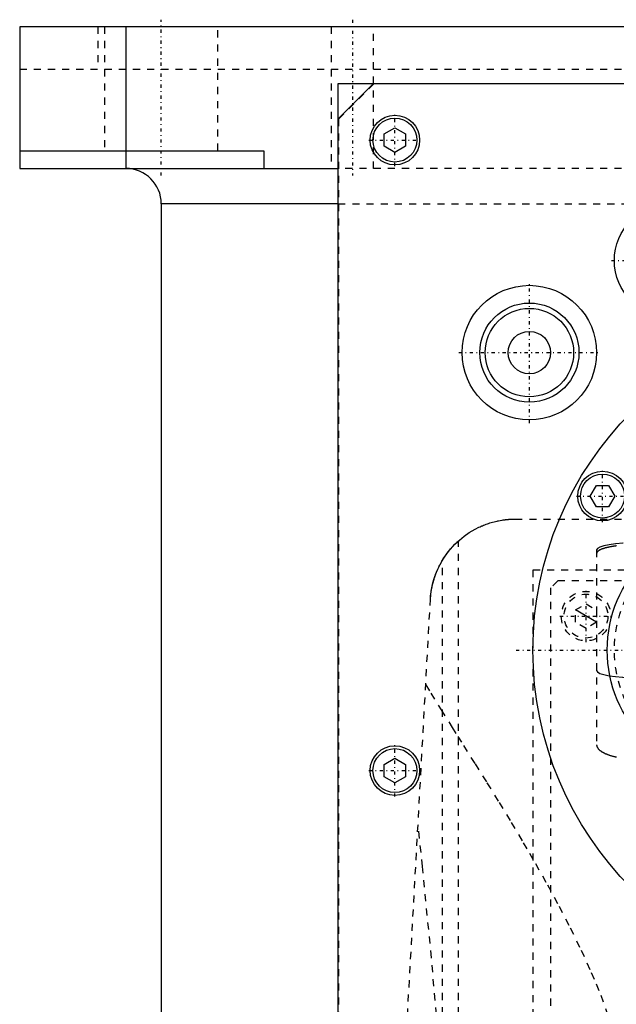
# Model space of a CAD drawing. Extents: x -120 to 120, y -82 to 389.
# Tile 5 of 9: x -120 to -36, y 250 to 389. Entities that reach past the tile are written whole.
import ezdxf

# ---------------------------------------------------------------- set-up
doc = ezdxf.new("R2010")
doc.units = 0
doc.linetypes.add('CENTER', pattern=[1.5, 0.45, -0.5, 0.05, -0.5])
doc.linetypes.add('DASHED', pattern=[2, 1, -1])
for name, color, linetype in [('AM_0', 7, 'CONTINUOUS'), ('AM_10', 7, 'CONTINUOUS'), ('AM_3', 7, 'DASHED'), ('AM_7', 7, 'CENTER')]:
    doc.layers.add(name, color=color, linetype=linetype)

msp = doc.modelspace()

# ---------------------------------------------------------------- linework, layer by layer
at = {"layer": 'AM_0', "color": 7, "linetype": 'CONTINUOUS'}
for p, q in [((-120, 388), (-120, 368)), ((120, 388), (-120, 388)), ((-105, 388), (-105, 368)), ((-75, 380), (75, 380)), ((-75, 68), (-75, 380)), ((-70, 380), (-75, 375)), ((-68.5, 372.87), (-67, 373.73)), ((-68.5, 371.13), (-68.5, 372.87)), ((-67, 373.73), (-65.5, 372.87)), ((-65.5, 372.87), (-65.5, 371.13)), ((-67, 370.27), (-68.5, 371.13)), ((-65.5, 371.13), (-67, 370.27)), ((-120, 370.5), (-85.5, 370.5)), ((-85.5, 370.5), (-85.5, 368)), ((-120, 368), (-75, 368)), ((-100, 363), (-100, 25)), ((-75, 363), (-100, 363)), ((-39.4, 321.75), (-38.54, 323.25)), ((-38.54, 323.25), (-36.81, 323.25)), ((-36.81, 323.25), (-35.94, 321.75)), ((-38.54, 320.25), (-39.4, 321.75)), ((-35.94, 321.75), (-36.81, 320.25)), ((-36.81, 320.25), (-38.54, 320.25)), ((-68.5, 283.87), (-67, 284.73)), ((-68.5, 282.13), (-68.5, 283.87)), ((-67, 284.73), (-65.5, 283.87)), ((-65.5, 283.87), (-65.5, 282.13)), ((-67, 281.27), (-68.5, 282.13)), ((-65.5, 282.13), (-67, 281.27))]:
    msp.add_line(p, q, dxfattribs=at)
for centre, radius in [((-67, 372), 3.5), ((-67, 372), 3.1), ((-28, 355), 8), ((-48, 342), 9.5), ((-48, 342), 7), ((-48, 342), 6.25), ((0, 300), 47.5), ((-48, 342), 3), ((-37.67, 321.75), 3.5), ((-37.67, 321.75), 3.1), ((-19, 300), 18), ((-67, 283), 3.5), ((-67, 283), 3.1)]:
    msp.add_circle(centre, radius, dxfattribs=at)
msp.add_arc((-105, 363), 5, 0, 90, dxfattribs=at)
at = {"layer": 'AM_10', "color": 7, "linetype": 'CONTINUOUS'}
msp.add_line((-38.5, 303.93), (-41.5, 305.67), dxfattribs=at)
at = {"layer": 'AM_3', "color": 6, "linetype": 'DASHED'}
for p, q in [((-108.97, 388), (-108.97, 382)), ((-108, 388), (-108, 370.5)), ((-92, 370.5), (-92, 388)), ((-76, 388), (-76, 368)), ((-70, 368), (-70, 388)), ((-120, 382), (120, 382)), ((-69.95, 379.95), (-74.95, 374.95)), ((69.95, 379.95), (-69.95, 379.95)), ((-74.95, 374.95), (-74.95, 69.05)), ((75, 368), (-75, 368)), ((-75, 363), (75, 363)), ((-50, 318.5), (50, 318.5)), ((-58, 116.6), (-58, 315.44)), ((-38.5, 314.14), (-38.5, 286.63)), ((-60.27, 116.6), (-60.27, 312.71)), ((47.5, 311.3), (-47.5, 311.3)), ((-47.5, 311.3), (-47.5, 218.3)), ((-44, 309.8), (-45, 308.8)), ((-45, 308.8), (-45, 221.8)), ((43, 309.8), (-44, 309.8)), ((-72.48, 116.6), (-61.98, 307.16)), ((-41.5, 305.67), (-40, 306.53)), ((-40, 306.53), (-38.5, 305.67)), ((-41.5, 303.93), (-41.5, 305.67)), ((-38.5, 305.67), (-38.5, 303.93)), ((-40, 303.07), (-41.5, 303.93)), ((-38.5, 303.93), (-40, 303.07))]:
    msp.add_line(p, q, dxfattribs=at)
for points in [[(-32.5, 315.18), (-33.67, 315.16), (-34.8, 315.1), (-35.83, 315.01), (-36.74, 314.88), (-37.49, 314.72), (-38.04, 314.54), (-38.38, 314.34), (-38.5, 314.14)], [(-38.5, 297.12), (-38.38, 296.92), (-38.04, 296.72), (-37.49, 296.54), (-36.74, 296.39), (-35.83, 296.26), (-34.8, 296.16), (-33.67, 296.1), (-32.5, 296.08)]]:
    msp.add_lwpolyline(points, dxfattribs=at)
for points in [[(-61.98, 307.16, 0), (-61.95, 307.64, 0), (-61.82, 308.58, 0), (-61.62, 309.5, 0), (-61.49, 309.95, 0), (-61.35, 310.4, 0), (-61.02, 311.26, 0), (-60.62, 312.08, 0), (-60.17, 312.87, 0), (-59.67, 313.61, 0), (-59.12, 314.3, 0), (-58.83, 314.63, 0), (-58.52, 314.95, 0), (-57.89, 315.54, 0), (-57.22, 316.09, 0), (-56.49, 316.59, 0), (-55.66, 317.08, 0), (-55.13, 317.35, 0), (-54.97, 317.42, 0), (-54.8, 317.5, 0), (-54.72, 317.53, 0), (-54.64, 317.57, 0), (-54.47, 317.64, 0), (-54.3, 317.7, 0), (-54.21, 317.74, 0), (-54.12, 317.77, 0), (-53.94, 317.83, 0), (-53.76, 317.9, 0), (-53.67, 317.93, 0), (-53.57, 317.96, 0), (-53.38, 318.01, 0), (-53.19, 318.07, 0), (-52.99, 318.12, 0), (-52.79, 318.17, 0), (-52.57, 318.22, 0), (-52.46, 318.24, 0), (-52.35, 318.27, 0), (-52.11, 318.31, 0), (-51.85, 318.36, 0), (-51.7, 318.38, 0), (-51.66, 318.39, 0), (-51.61, 318.39, 0), (-51.59, 318.39, 0), (-51.57, 318.4, 0), (-51.52, 318.4, 0), (-51.48, 318.41, 0), (-51.43, 318.41, 0), (-51.39, 318.42, 0), (-51.34, 318.42, 0), (-51.32, 318.43, 0), (-51.29, 318.43, 0), (-51.25, 318.44, 0), (-51.2, 318.44, 0), (-51.15, 318.44, 0), (-51.11, 318.45, 0), (-51.06, 318.45, 0), (-51.03, 318.46, 0), (-51.01, 318.46, 0), (-50.96, 318.46, 0), (-50.91, 318.47, 0), (-50.89, 318.47, 0), (-50.87, 318.47, 0), (-50.82, 318.47, 0), (-50.77, 318.48, 0), (-50.74, 318.48, 0), (-50.72, 318.48, 0), (-50.67, 318.48, 0), (-50.62, 318.48, 0), (-50.57, 318.49, 0), (-50.52, 318.49, 0), (-50.47, 318.49, 0), (-50.45, 318.49, 0), (-50.42, 318.49, 0), (-50.37, 318.49, 0), (-50.32, 318.5, 0), (-50.27, 318.5, 0), (-50.22, 318.5, 0), (-50.17, 318.5, 0), (-50.15, 318.5, 0), (-50.12, 318.5, 0), (-50.07, 318.5, 0), (-50.02, 318.5, 0), (-50, 318.5, 0)], [(-60.27, 312.71, 0), (-60.18, 312.86, 0), (-59.99, 313.14, 0), (-59.8, 313.42, 0), (-59.71, 313.56, 0), (-59.61, 313.69, 0), (-59.42, 313.93, 0), (-59.24, 314.16, 0), (-59.07, 314.36, 0), (-58.91, 314.54, 0), (-58.76, 314.7, 0), (-58.69, 314.78, 0), (-58.62, 314.85, 0), (-58.49, 314.99, 0), (-58.37, 315.1, 0), (-58.26, 315.2, 0), (-58.18, 315.28, 0), (-58.11, 315.35, 0), (-58.08, 315.37, 0), (-58.05, 315.4, 0), (-58.02, 315.43, 0), (-58, 315.44, 0), (-58, 315.44, 0)], [(-35.7, 314.72, 0), (-35.74, 314.71, 0), (-35.78, 314.71, 0), (-35.85, 314.7, 0), (-35.92, 314.69, 0), (-35.99, 314.68, 0), (-36.06, 314.67, 0), (-36.13, 314.66, 0), (-36.17, 314.65, 0), (-36.2, 314.64, 0), (-36.27, 314.63, 0), (-36.34, 314.62, 0), (-36.4, 314.61, 0), (-36.47, 314.6, 0), (-36.53, 314.59, 0), (-36.56, 314.58, 0), (-36.59, 314.57, 0), (-36.65, 314.56, 0), (-36.71, 314.55, 0), (-36.74, 314.54, 0), (-36.77, 314.54, 0), (-36.83, 314.52, 0), (-36.89, 314.51, 0), (-36.92, 314.51, 0), (-36.95, 314.5, 0), (-37, 314.49, 0), (-37.06, 314.47, 0), (-37.12, 314.46, 0), (-37.17, 314.44, 0), (-37.22, 314.43, 0), (-37.25, 314.42, 0), (-37.28, 314.42, 0), (-37.33, 314.4, 0), (-37.38, 314.39, 0), (-37.43, 314.37, 0), (-37.48, 314.36, 0), (-37.53, 314.34, 0), (-37.55, 314.33, 0), (-37.58, 314.32, 0), (-37.62, 314.31, 0), (-37.67, 314.29, 0), (-37.71, 314.28, 0), (-37.76, 314.26, 0), (-37.8, 314.24, 0), (-37.82, 314.24, 0), (-37.84, 314.23, 0), (-37.88, 314.21, 0), (-37.92, 314.19, 0), (-37.95, 314.18, 0), (-37.99, 314.16, 0), (-38.03, 314.14, 0), (-38.04, 314.13, 0), (-38.06, 314.12, 0), (-38.09, 314.11, 0), (-38.12, 314.09, 0), (-38.16, 314.07, 0), (-38.18, 314.05, 0), (-38.21, 314.04, 0), (-38.23, 314.03, 0), (-38.24, 314.02, 0), (-38.26, 314, 0), (-38.29, 313.98, 0), (-38.3, 313.97, 0), (-38.31, 313.96, 0), (-38.33, 313.95, 0), (-38.35, 313.93, 0), (-38.36, 313.92, 0), (-38.37, 313.91, 0), (-38.39, 313.89, 0), (-38.4, 313.87, 0), (-38.42, 313.85, 0), (-38.43, 313.84, 0), (-38.45, 313.82, 0), (-38.45, 313.81, 0), (-38.46, 313.8, 0), (-38.47, 313.78, 0), (-38.47, 313.76, 0), (-38.48, 313.74, 0), (-38.49, 313.73, 0), (-38.49, 313.71, 0), (-38.49, 313.7, 0), (-38.5, 313.69, 0), (-38.5, 313.67, 0), (-38.5, 313.65, 0), (-38.5, 313.64, 0)], [(-61.98, 307.16, 0), (-61.97, 307.32, 0), (-61.94, 307.65, 0), (-61.91, 307.97, 0), (-61.89, 308.13, 0), (-61.86, 308.3, 0), (-61.81, 308.62, 0), (-61.75, 308.94, 0), (-61.68, 309.26, 0), (-61.6, 309.57, 0), (-61.51, 309.89, 0), (-61.47, 310.04, 0), (-61.42, 310.2, 0), (-61.31, 310.51, 0), (-61.2, 310.81, 0), (-61.08, 311.11, 0), (-60.95, 311.41, 0), (-60.81, 311.71, 0), (-60.74, 311.86, 0), (-60.66, 312, 0), (-60.51, 312.29, 0), (-60.35, 312.57, 0), (-60.27, 312.71, 0)], [(-62.65, 295.09, 0), (-61.93, 293.93, 0), (-60.45, 291.56, 0), (-58.91, 289.09, 0), (-58.12, 287.83, 0), (-57.31, 286.55, 0), (-55.67, 283.93, 0), (-53.99, 281.25, 0), (-52.29, 278.49, 0), (-50.57, 275.67, 0), (-48.86, 272.8, 0), (-48, 271.34, 0), (-47.15, 269.87, 0), (-45.46, 266.88, 0), (-43.81, 263.86, 0), (-42.22, 260.78, 0), (-40.69, 257.66, 0), (-39.26, 254.49, 0), (-38.58, 252.89, 0), (-37.93, 251.27, 0), (-36.74, 248, 0), (-35.7, 244.68, 0), (-35.25, 243, 0)], [(-38.5, 286.63, 0), (-38.5, 286.62, 0), (-38.5, 286.59, 0), (-38.5, 286.56, 0), (-38.49, 286.55, 0), (-38.49, 286.53, 0), (-38.49, 286.51, 0), (-38.48, 286.48, 0), (-38.47, 286.45, 0), (-38.47, 286.42, 0), (-38.46, 286.39, 0), (-38.45, 286.38, 0), (-38.45, 286.36, 0), (-38.43, 286.33, 0), (-38.42, 286.3, 0), (-38.41, 286.28, 0), (-38.39, 286.25, 0), (-38.37, 286.22, 0), (-38.36, 286.2, 0), (-38.35, 286.19, 0), (-38.33, 286.16, 0), (-38.31, 286.13, 0), (-38.3, 286.12, 0), (-38.29, 286.1, 0), (-38.27, 286.07, 0), (-38.24, 286.04, 0), (-38.23, 286.03, 0), (-38.22, 286.02, 0), (-38.19, 285.99, 0), (-38.16, 285.96, 0), (-38.13, 285.93, 0), (-38.1, 285.9, 0), (-38.07, 285.87, 0), (-38.05, 285.86, 0), (-38.03, 285.85, 0), (-38, 285.82, 0), (-37.96, 285.79, 0), (-37.92, 285.76, 0), (-37.88, 285.74, 0), (-37.85, 285.71, 0), (-37.83, 285.7, 0), (-37.8, 285.68, 0), (-37.76, 285.66, 0), (-37.72, 285.63, 0), (-37.68, 285.6, 0), (-37.63, 285.58, 0), (-37.58, 285.55, 0), (-37.56, 285.54, 0), (-37.54, 285.53, 0), (-37.49, 285.5, 0), (-37.44, 285.48, 0), (-37.39, 285.45, 0), (-37.34, 285.43, 0), (-37.29, 285.4, 0), (-37.26, 285.39, 0), (-37.23, 285.38, 0), (-37.18, 285.36, 0), (-37.13, 285.34, 0), (-37.07, 285.31, 0), (-37.02, 285.29, 0), (-36.96, 285.27, 0), (-36.93, 285.26, 0), (-36.9, 285.25, 0), (-36.84, 285.23, 0), (-36.79, 285.21, 0), (-36.76, 285.2, 0), (-36.73, 285.19, 0), (-36.67, 285.16, 0), (-36.6, 285.14, 0), (-36.57, 285.14, 0), (-36.54, 285.13, 0), (-36.48, 285.11, 0), (-36.41, 285.09, 0), (-36.35, 285.07, 0), (-36.28, 285.05, 0), (-36.22, 285.03, 0), (-36.18, 285.02, 0), (-36.15, 285.01, 0), (-36.08, 284.99, 0), (-36.01, 284.98, 0), (-35.94, 284.96, 0), (-35.86, 284.94, 0), (-35.79, 284.92, 0), (-35.75, 284.92, 0), (-35.72, 284.91, 0)], [(-60, 235.17, 0), (-60.6, 242.59, 0), (-61.84, 256.58, 0), (-63.09, 269.45, 0), (-63.73, 275.44, 0)]]:
    msp.add_polyline3d(points, dxfattribs=at)
for centre, radius in [((-19, 300), 17), ((-40, 304.8), 3.5), ((-40, 304.8), 3.1)]:
    msp.add_circle(centre, radius, dxfattribs=at)
at = {"layer": 'AM_7', "color": 4, "linetype": 'CENTER'}
for p, q in [((-100, 367), (-100, 389)), ((-73, 389), (-73, 367)), ((-67, 368.32), (-67, 375.68)), ((-70.68, 372), (-63.33, 372)), ((-36.4, 355), (-19.6, 355)), ((-48, 332.02), (-48, 351.98)), ((-57.98, 342), (-38.03, 342)), ((-37.67, 318.07), (-37.67, 325.43)), ((-41.35, 321.75), (-34, 321.75)), ((-40, 301.12), (-40, 308.48)), ((-43.68, 304.8), (-36.33, 304.8)), ((-49.88, 300), (49.87, 300)), ((-67, 279.32), (-67, 286.68)), ((-70.68, 283), (-63.33, 283))]:
    msp.add_line(p, q, dxfattribs=at)

doc.saveas('drawing.dxf')
